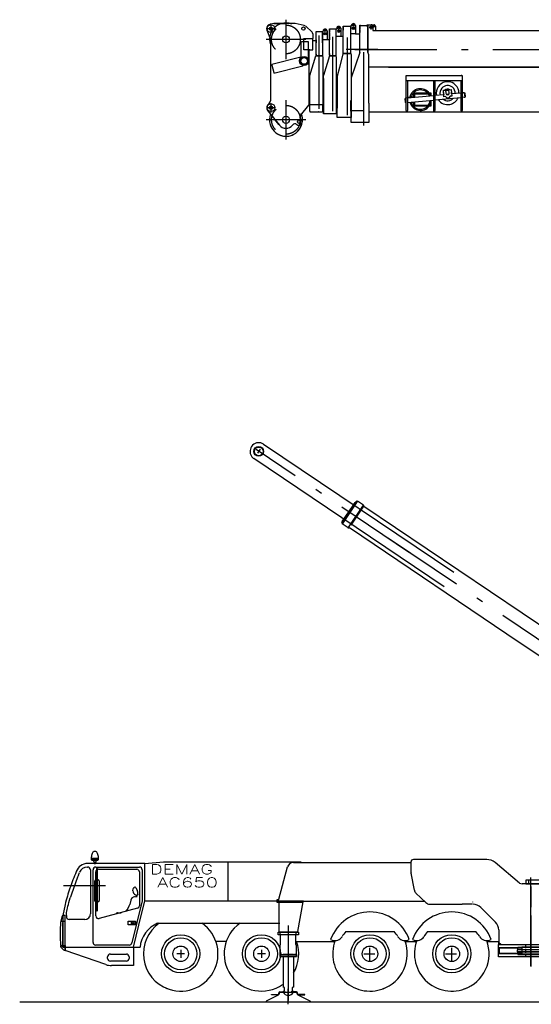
# Model space of a CAD drawing. Extents: x 8778 to 74498, y 1601 to 45347.
# Tile 9 of 52: x 8778 to 18158, y 27299 to 45347. Entities that reach past the tile are written whole.
import ezdxf
from ezdxf.enums import TextEntityAlignment as Align

# ---------------------------------------------------------------- set-up
doc = ezdxf.new("R2010")
doc.units = 0
doc.header["$LTSCALE"] = 50
doc.header["$MEASUREMENT"] = 0
doc.linetypes.add('CENTER', pattern=[50.5, 30, -9, 2.5, -9])
doc.linetypes.add('HIDDEN', pattern=[12.6, 8.4, -4.2])
doc.layers.get('0').update_dxf_attribs({"linetype": 'CONTINUOUS'})
doc.layers.add('1', color=7, linetype='CONTINUOUS')
doc.layers.add('11', color=251, linetype='CONTINUOUS')
doc.styles.get("Standard").update_dxf_attribs({"font": 'txt', "bigfont": 'bigfont'})

# ---------------------------------------------------------------- blocks, each defined once
blk = doc.blocks.new('*G174')
at = {"layer": '11', "color": 251, "linetype": 'CENTER'}
for p, q in [((13660, 45347), (13660, 44625)), ((14021, 44986), (13299, 44986)), ((13660, 43873), (13660, 43150)), ((13465, 43733), (13310, 43733)), ((13385, 43816), (13385, 43647)), ((14021, 43512), (13298, 43512))]:
    blk.add_line(p, q, dxfattribs=at)
at = {"layer": '11', "color": 251, "linetype": 'CONTINUOUS'}
for p, q in [((13311, 45155), (13375, 44985)), ((13364, 45261), (13346, 45252)), ((13364, 45261), (13348, 45253)), ((13435, 45275), (13380, 45266)), ((13435, 45275), (13651, 45275)), ((13817, 45275), (13435, 45275)), ((13992, 45242), (13828, 45274)), ((14138, 45119), (14021, 45227)), ((13375, 44985), (13375, 43861)), ((13940, 44658), (13940, 44939)), ((13940, 44939), (13945, 44939)), ((14068, 44939), (13945, 44939)), ((13988, 44795), (13988, 45004)), ((13988, 45004), (14154, 45004)), ((14073, 44939), (14068, 44939)), ((14073, 44630), (14073, 44939)), ((14154, 45087), (14154, 45004)), ((14154, 44795), (14154, 45004)), ((14211, 44962), (14154, 44962)), ((14090, 44795), (13988, 44795)), ((14088, 43777), (14088, 44795)), ((14088, 44795), (14154, 44795)), ((14096, 44795), (14090, 44795)), ((13932, 44657), (13398, 44524)), ((13940, 44654), (13932, 44657)), ((13940, 44658), (13940, 44655)), ((14073, 44630), (14071, 44623)), ((13398, 44524), (13400, 44516)), ((13400, 44516), (13435, 44376)), ((13436, 44368), (13971, 44502)), ((13976, 44508), (13971, 44502)), ((14096, 44122), (14088, 44125)), ((14096, 43770), (14096, 44122)), ((13323, 43683), (13539, 43415)), ((13359, 43821), (13333, 43793)), ((13925, 43590), (14080, 43777)), ((14080, 43777), (14088, 43777)), ((14088, 43770), (14096, 43770)), ((14096, 43792), (14335, 43792)), ((13529, 43427), (13454, 43520)), ((13937, 43514), (13932, 43519)), ((13780, 43413), (13785, 43420)), ((13855, 43427), (13857, 43426))]:
    blk.add_line(p, q, dxfattribs=at)
at = {"layer": '11', "color": 251, "linetype": 'HIDDEN'}
for p, q in [((13319, 45183), (13456, 45183)), ((13385, 45250), (13385, 45118))]:
    blk.add_line(p, q, dxfattribs=at)
at = {"layer": '11', "color": 251, "linetype": 'CONTINUOUS'}
for centre, radius in [((13385, 45183), 71), ((13385, 45183), 71), ((13385, 45183), 27.5), ((13980, 45183), 30), ((13660, 44986), 65), ((13994, 44590), 84.2), ((13994, 44590), 71.6), ((13994, 44590), 61), ((13385, 43733), 71), ((13385, 43733), 71), ((13385, 43733), 32.5), ((13660, 43512), 65), ((13660, 43512), 65), ((13895, 43472), 25.5)]:
    blk.add_circle(centre, radius, dxfattribs=at)
at = {"layer": '11', "color": 251, "linetype": 'HIDDEN'}
for centre in [(13659, 44985), (13660, 43512)]:
    blk.add_circle(centre, 264, dxfattribs=at)
at = {"layer": '11', "color": 251, "linetype": 'CONTINUOUS'}
for centre, radius, start, end in [((13385, 45183), 79, 117.7395, -149.8712), ((13385, 45183), 79, 119.3333, -159.3565), ((13387, 45217), 50.1, 90, 117.7051), ((13387, 45217), 50.1, 98.8411, 117.8156), ((13659, 44985), 302, 68.7807, 106.2208), ((13817, 45215), 60.3, 78.9717, 90.002), ((13980, 45183), 60, 47.2782, 78.9127), ((13659, 44985), 301, 159.3148, -160.5422), ((13659, 44985), 301, 159.3148, -160.5422), ((14104, 45082), 50, 5.6076, 47.2778), ((13315, 43861), 60, -42.6857, 0.0106), ((13385, 43733), 79, 127.5365, -134.5131), ((13385, 43733), 79, 131.0421, -141.2329), ((13660, 43512), 302, 159.2685, 21.9208), ((13660, 43512), 302, -158.6513, 21.9203), ((13964, 43558), 50, 140.4818, -129.5033), ((13895, 43472), 60, -42.2632, 45.0012), ((13660, 43512), 155, -141.2284, -39.5276), ((13824, 43388), 50, 50.4759, 140.4734), ((13895, 43472), 60, -129.5264, -42.2624)]:
    blk.add_arc(centre, radius, start, end, dxfattribs=at)
at = {"layer": '11', "color": 251, "linetype": 'HIDDEN'}
blk.add_arc((13659, 44985), 302, 106.2175, 159.3134, dxfattribs=at)
blk = doc.blocks.new('*G175')
at = {"layer": '11', "color": 251, "linetype": 'CONTINUOUS'}
for p, q in [((14211, 44692), (14211, 45129)), ((14211, 45129), (14329, 45129)), ((14329, 44979), (14329, 45132)), ((14329, 45132), (14336, 45132)), ((14329, 45129), (14329, 44683)), ((14341, 45137), (14341, 45139)), ((14414, 45140), (14414, 44986)), ((14211, 45059), (14211, 45115)), ((14211, 44991), (14211, 45047)), ((14211, 44980), (14211, 44924)), ((14329, 45115), (14329, 45059)), ((14329, 45047), (14329, 44991)), ((14329, 44986), (14460, 44986)), ((14329, 44924), (14329, 44980)), ((14097, 44323), (14206, 44683)), ((14206, 44683), (14321, 44683)), ((14206, 44683), (14329, 44683)), ((14211, 44692), (14210, 44683)), ((14211, 44715), (14211, 44692)), ((14321, 44683), (14219, 44683)), ((14219, 44683), (14238, 44683)), ((14329, 44683), (14335, 44658)), ((14335, 44658), (14335, 44333)), ((14099, 43799), (14099, 44329)), ((14335, 44333), (14335, 43799)), ((14099, 43669), (14099, 43799)), ((14335, 43659), (14335, 43799)), ((14335, 43758), (14350, 43758)), ((14099, 43669), (14099, 43659)), ((14099, 43659), (14335, 43659)), ((14241, 43659), (14246, 43659)), ((14246, 43659), (14252, 43659)), ((14256, 43659), (14252, 43659)), ((14252, 43659), (14335, 43659))]:
    blk.add_line(p, q, dxfattribs=at)
at = {"layer": '11', "color": 251, "linetype": 'CENTER'}
blk.add_line((14268, 43710), (14268, 45060), dxfattribs=at)
at = {"layer": '11', "color": 251, "linetype": 'CONTINUOUS'}
for centre, radius in [((14378, 45150), 17.5), ((14378, 45150), 12.7), ((14378, 45092), 23), ((14378, 45092), 15)]:
    blk.add_circle(centre, radius, dxfattribs=at)
for centre, radius, start, end in [((14336, 45137), 5, -90, 0.0219), ((14378, 45139), 36.2, 90, -179.9946), ((14378, 45139), 36.3, 0.7785, 89.9951)]:
    blk.add_arc(centre, radius, start, end, dxfattribs=at)
blk = doc.blocks.new('*G176')
at = {"layer": '11', "color": 251, "linetype": 'CONTINUOUS'}
for p, q in [((14460, 44698), (14460, 45181)), ((14460, 45181), (14586, 45181)), ((14460, 45167), (14460, 45111)), ((14460, 45167), (14460, 45111)), ((14578, 44687), (14578, 45181)), ((14585, 45181), (14590, 45181)), ((14590, 45181), (14586, 45181)), ((14590, 45181), (14590, 45188)), ((14590, 45186), (14590, 45181)), ((14663, 45190), (14663, 45047)), ((14460, 45099), (14460, 45043)), ((14460, 45031), (14460, 44975)), ((14578, 45047), (14706, 45047)), ((14455, 44687), (14350, 44321)), ((14570, 44687), (14455, 44687)), ((14460, 44698), (14459, 44687)), ((14459, 44687), (14468, 44687)), ((14460, 44727), (14460, 44698)), ((14468, 44687), (14482, 44687)), ((14468, 44687), (14570, 44687)), ((14468, 44687), (14570, 44687)), ((14578, 44687), (14471, 44687)), ((14570, 44687), (14578, 44687)), ((14586, 44662), (14578, 44687)), ((14586, 44333), (14586, 44662)), ((14350, 43942), (14350, 44321)), ((14350, 44266), (14350, 43633)), ((14586, 43633), (14586, 44333)), ((14601, 43736), (14586, 43736)), ((14350, 43621), (14350, 43633)), ((14586, 43621), (14350, 43621)), ((14586, 43633), (14586, 43621))]:
    blk.add_line(p, q, dxfattribs=at)
for radius in [17.5, 12.7]:
    blk.add_circle((14627, 45199), radius, dxfattribs=at)
for centre, radius, start, end in [((14627, 45188), 36.2, 90, -179.9813), ((14627, 45141), 22.5, 107.9882, -90.0003), ((14627, 45141), 15, 90, -130.6111), ((14627, 45141), 22.5, 90, 118.4378), ((14627, 45141), 15, -130.7236, -89.9623), ((14627, 45188), 36.2, 2.6737, 90.0076), ((14627, 45141), 22.5, 0, 90.0253), ((14627, 45141), 15, 0, 90.0029), ((14627, 45141), 15, -90, 0.0146), ((14627, 45141), 22.5, -90, 0.0155)]:
    blk.add_arc(centre, radius, start, end, dxfattribs=at)
blk = doc.blocks.new('*G177')
at = {"layer": '11', "color": 251, "linetype": 'CONTINUOUS'}
for p, q in [((15017, 45219), (15017, 45248)), ((15017, 45248), (15029, 45248)), ((15017, 45248), (15029, 45248)), ((15017, 44745), (15017, 45248)), ((15017, 45236), (15017, 45180)), ((15017, 45168), (15017, 45112)), ((15029, 45248), (15029, 45239)), ((15029, 45239), (15151, 45239)), ((15037, 45239), (15159, 45239)), ((15151, 45254), (15161, 45254)), ((15151, 45219), (15151, 45254)), ((15151, 45254), (15161, 45254)), ((15159, 45219), (15159, 45254)), ((15159, 44753), (15159, 45254)), ((15159, 45239), (15159, 45149)), ((15159, 45139), (15159, 45149)), ((15159, 45149), (15159, 44753)), ((15161, 45254), (15274, 45254)), ((15161, 45186), (15161, 45186)), ((15254, 45219), (15254, 45149)), ((15254, 45149), (18147, 45149)), ((15299, 45229), (15299, 45149)), ((18147, 45149), (18848, 45149)), ((15159, 45003), (15159, 44753)), ((15017, 44746), (14854, 44282)), ((15019, 44753), (15019, 44753)), ((15019, 44753), (15019, 44753)), ((15019, 44753), (15019, 44753)), ((15178, 44703), (15159, 44753)), ((15178, 44703), (15159, 44753)), ((15178, 44584), (15178, 44703)), ((15178, 44584), (15178, 44703)), ((15178, 44287), (15178, 44584)), ((18890, 44474), (15178, 44474)), ((15178, 44287), (15178, 44398)), ((15542, 44474), (18890, 44474)), ((14854, 44282), (14854, 43817)), ((15178, 44277), (15178, 44287)), ((15178, 43817), (15178, 44277)), ((15861, 44224), (15861, 44323)), ((15861, 44320), (15861, 44323)), ((15861, 44323), (15875, 44323)), ((15861, 43682), (15861, 44273)), ((16893, 44224), (15861, 44224)), ((15875, 44323), (16893, 44323)), ((15889, 44224), (15889, 43682)), ((16363, 44224), (16363, 43682)), ((16391, 44224), (16391, 43682)), ((16865, 44224), (16865, 43682)), ((16872, 44324), (16887, 44324)), ((16873, 44323), (16873, 44324)), ((16886, 44323), (16873, 44323)), ((16886, 44324), (16886, 44323)), ((16893, 44323), (16893, 44320)), ((16893, 44320), (16893, 44224)), ((16893, 44273), (16893, 43682)), ((16545, 44053), (16587, 44057)), ((16556, 43933), (16545, 44053)), ((16587, 44057), (16593, 43997)), ((16647, 44063), (16689, 44067)), ((16652, 44003), (16647, 44063)), ((16689, 44067), (16700, 43947)), ((14854, 43859), (14843, 43859)), ((14843, 43859), (14843, 43672)), ((15844, 43900), (15847, 43904)), ((15850, 43828), (15844, 43900)), ((15844, 43900), (15848, 43900)), ((15848, 43900), (15844, 43900)), ((15861, 43905), (15847, 43904)), ((15847, 43904), (15855, 43824)), ((15847, 43904), (15848, 43900)), ((15998, 43932), (15879, 43922)), ((15879, 43922), (15879, 43907)), ((16363, 43953), (15889, 43908)), ((15889, 43828), (16363, 43873)), ((15998, 43992), (15998, 43918)), ((16319, 43997), (16003, 43997)), ((16016, 43969), (16016, 43920)), ((16296, 43979), (16026, 43979)), ((16306, 43948), (16306, 43969)), ((16306, 43793), (16306, 43867)), ((16324, 43949), (16324, 43992)), ((16324, 43770), (16324, 43869)), ((16552, 43971), (16391, 43956)), ((16391, 43875), (16865, 43921)), ((16583, 43936), (16556, 43933)), ((16616, 43909), (16583, 43936)), ((16645, 43980), (16604, 43976)), ((16646, 43912), (16616, 43909)), ((16673, 43944), (16646, 43912)), ((16700, 43947), (16673, 43944)), ((16865, 44001), (16697, 43985)), ((16935, 44008), (16893, 44004)), ((16943, 43928), (16893, 43923)), ((16935, 44008), (16926, 44007)), ((16926, 43926), (16943, 43928)), ((16943, 43928), (16935, 44008)), ((16943, 43932), (16936, 44004)), ((16936, 44004), (16940, 44004)), ((16940, 44004), (16947, 43932)), ((16947, 43932), (16943, 43932)), ((14854, 43460), (14854, 43817)), ((15178, 43817), (15178, 43460)), ((15854, 43828), (15850, 43828)), ((15855, 43824), (15850, 43828)), ((15850, 43828), (15854, 43828)), ((15854, 43828), (15855, 43824)), ((15855, 43824), (15861, 43824)), ((15965, 43835), (15998, 43832)), ((15998, 43838), (15998, 43770)), ((16003, 43765), (16319, 43765)), ((16016, 43840), (16016, 43793)), ((16026, 43783), (16296, 43783)), ((14843, 43672), (14854, 43672)), ((15178, 43658), (15532, 43658)), ((15532, 43658), (20368, 43658)), ((15170, 43460), (14854, 43460)), ((15178, 43460), (14862, 43460))]:
    blk.add_line(p, q, dxfattribs=at)
at = {"layer": '11', "color": 251, "linetype": 'CENTER'}
for p, q in [((15188, 45207), (15244, 45207)), ((15218, 45260), (15218, 45164)), ((15218, 45237), (15218, 45172)), ((15346, 44800), (14763, 44800)), ((14925, 44800), (29335, 44800)), ((15341, 44800), (15590, 44800)), ((15081, 44753), (15081, 43406))]:
    blk.add_line(p, q, dxfattribs=at)
at = {"layer": '11', "color": 251, "linetype": 'CONTINUOUS'}
for centre, radius in [((15218, 45207), 22.5), ((15218, 45207), 22.5), ((15218, 45207), 15), ((15274, 45229), 17.5), ((15274, 45229), 12.7)]:
    blk.add_circle(centre, radius, dxfattribs=at)
for centre, radius, start, end in [((15219, 45219), 35, 0, 90), ((15274, 45229), 25, 0, 90.0122), ((16126, 43882), 200, 35.1004, 167.1832), ((16126, 43882), 177, 90, 169.6429), ((16126, 43882), 177, 21.2529, 90.0037), ((16623, 44000), 210, 101.27, -168.7315), ((16623, 44000), 140, 140.4455, -165.5099), ((16623, 44000), 140, 50.4457, 140.4465), ((16623, 44000), 75, 58.58, 132.3147), ((16623, 44000), 210, 11.2725, 101.2723), ((16623, 44000), 62.5, 66.7607, 124.1403), ((16623, 44000), 50, 58.5789, 132.3235), ((16623, 44000), 140, -3.6021, 50.4472), ((16612, 43998), 221, 0, 11.2704), ((16003, 43992), 5, 90, -179.965), ((16026, 43969), 10, 90, -179.9738), ((16126, 43882), 177, -90, -4.8265), ((16296, 43969), 10, 0, 90.0087), ((16319, 43992), 5, 0, 89.8951), ((16623, 44000), 210, -145.4908, -78.7264), ((16623, 44000), 140, -127.7783, -41.327), ((16623, 44000), 75, 170.6077, -159.7094), ((16623, 44000), 30, -174.5537, 5.3761), ((16623, 44000), 210, -78.7289, -23.6208), ((16622, 44000), 75, -9.4099, 20.2939), ((15875, 43682), 14, 180, 0), ((16126, 43882), 200, -165.4463, -35.8029), ((16126, 43882), 178, -164.2804, -90.0006), ((16003, 43770), 5, 180, -89.8863), ((16026, 43793), 10, 180, -89.9257), ((16296, 43793), 10, -90, 0.0262), ((16319, 43770), 5, -90, -0.0262), ((16377, 43682), 14, 180, 0), ((16879, 43682), 14, 180, 0)]:
    blk.add_arc(centre, radius, start, end, dxfattribs=at)
blk = doc.blocks.new('*G178')
at = {"layer": '11', "color": 251, "linetype": 'CONTINUOUS'}
for p, q in [((14706, 44724), (14706, 45226)), ((14706, 45226), (14848, 45226)), ((14706, 45213), (14706, 45157)), ((14848, 45231), (14838, 45231)), ((14848, 44729), (14848, 45231)), ((14848, 45086), (14848, 45231)), ((14848, 45231), (14856, 45231)), ((14848, 45095), (14848, 45138)), ((14848, 45138), (14848, 45138)), ((14861, 45236), (14861, 45238)), ((14933, 45238), (14933, 45087)), ((14848, 45095), (14848, 45095)), ((14933, 45086), (14848, 45086)), ((14933, 45087), (14933, 45086)), ((14933, 45086), (15017, 45086)), ((14702, 44719), (14641, 44472)), ((14838, 44729), (14702, 44729)), ((14702, 44729), (14702, 44719)), ((14716, 44729), (14742, 44729)), ((14838, 44729), (14716, 44729)), ((14731, 44729), (14848, 44729)), ((14848, 44729), (14857, 44704)), ((14857, 44704), (14857, 44537)), ((14640, 44470), (14601, 44312)), ((14857, 44537), (14857, 44428)), ((14857, 44428), (14857, 44314)), ((14601, 44312), (14601, 43725)), ((14601, 43964), (14601, 44248)), ((14857, 44314), (14857, 43994)), ((14601, 43555), (14601, 43964)), ((14857, 43994), (14857, 43555)), ((14601, 43570), (14601, 43725)), ((14857, 43685), (15081, 43685)), ((14857, 43555), (14601, 43555))]:
    blk.add_line(p, q, dxfattribs=at)
at = {"layer": '11', "color": 251, "linetype": 'CENTER'}
blk.add_line((14780, 45019), (14780, 43595), dxfattribs=at)
at = {"layer": '11', "color": 251, "linetype": 'CONTINUOUS'}
for centre, radius in [((14897, 45191), 23), ((14897, 45249), 17.5), ((14897, 45191), 15), ((14897, 45249), 12.8)]:
    blk.add_circle(centre, radius, dxfattribs=at)
for centre, radius, start, end in [((14856, 45236), 5, -90, -0.0087), ((14897, 45238), 36.2, 0, 179.9952)]:
    blk.add_arc(centre, radius, start, end, dxfattribs=at)
blk = doc.blocks.new('*G180')
at = {"layer": '1', "color": 7, "linetype": 'CONTINUOUS'}
blk.add_circle((13160, 37434), 80, dxfattribs=at)
at = {"layer": '11', "color": 251, "linetype": 'CONTINUOUS'}
for p, q in [((13248, 37568), (13250, 37567)), ((13250, 37567), (16736, 35219)), ((13187, 37474), (13137, 37400)), ((16558, 34954), (13071, 37301))]:
    blk.add_line(p, q, dxfattribs=at)
at = {"layer": '11', "color": 251, "linetype": 'CENTER'}
blk.add_line((15926, 35576), (13115, 37468), dxfattribs=at)
at = {"layer": '11', "color": 251, "linetype": 'CONTINUOUS'}
blk.add_circle((13161, 37434), 89, dxfattribs=at)
for centre, start, end in [((13161, 37434), 56.92, -146.8614), ((13160, 37434), -146.7471, -123.9524)]:
    blk.add_arc(centre, 160, start, end, dxfattribs=at)
blk = doc.blocks.new('*G184')
at = {"layer": '1', "color": 7, "linetype": 'CONTINUOUS'}
for p, q in [((14953, 36520), (14684, 36120)), ((14951, 36519), (14691, 36133)), ((14964, 36513), (14695, 36113)), ((14890, 36440), (14930, 36500)), ((14930, 36500), (14932, 36503)), ((14932, 36503), (14941, 36516)), ((14941, 36516), (14946, 36513)), ((14953, 36520), (14951, 36519)), ((14958, 36517), (14953, 36520)), ((14964, 36513), (14953, 36520)), ((14971, 36523), (14964, 36513)), ((15081, 36449), (14971, 36523)), ((14693, 36147), (14890, 36440)), ((14804, 36038), (15081, 36449)), ((14684, 36135), (14693, 36147)), ((14689, 36131), (14684, 36135))]:
    blk.add_line(p, q, dxfattribs=at)
at = {"layer": '1', "color": 7, "linetype": 'HIDDEN'}
for p, q in [((15084, 36432), (14814, 36033)), ((14797, 36032), (14799, 36031)), ((14799, 36031), (14804, 36038))]:
    blk.add_line(p, q, dxfattribs=at)
at = {"layer": '1', "color": 7, "linetype": 'CENTER'}
blk.add_line((18971, 33718), (18789, 33456), dxfattribs=at)
at = {"layer": '1', "color": 7, "linetype": 'CONTINUOUS'}
blk.add_circle((18880, 33587), 80, dxfattribs=at)
at = {"layer": '11', "color": 251, "linetype": 'CONTINUOUS'}
for p, q in [((15081, 36449), (15084, 36432)), ((15084, 36432), (15090, 36428)), ((15090, 36428), (18763, 33955)), ((14689, 36131), (14684, 36123)), ((14684, 36123), (14684, 36120)), ((14695, 36113), (14684, 36120)), ((14684, 36120), (14684, 36120)), ((14689, 36105), (14695, 36113)), ((14799, 36031), (14689, 36105)), ((14799, 36031), (14816, 36034)), ((14816, 36034), (14822, 36030)), ((17937, 33932), (14822, 36030)), ((18495, 33557), (17937, 33932)), ((18770, 33952), (18763, 33955)), ((18770, 33952), (18843, 33904)), ((18845, 33893), (18583, 33505)), ((18583, 33505), (18845, 33893)), ((18845, 33893), (18820, 33856)), ((18828, 33815), (18969, 33720)), ((18495, 33557), (18500, 33551)), ((18572, 33502), (18500, 33551)), ((18791, 33454), (18650, 33549))]:
    blk.add_line(p, q, dxfattribs=at)
at = {"layer": '11', "color": 251, "linetype": 'CENTER'}
for q in [(14956, 36229), (19011, 33496)]:
    blk.add_line((18880, 33587), q, dxfattribs=at)
at = {"layer": '11', "color": 251, "linetype": 'CONTINUOUS'}
blk.add_circle((18880, 33587), 80, dxfattribs=at)
for centre, radius, start, end in [((18845, 33840), 30, 146.05, -123.915), ((18838, 33897), 8, -33.95, 56.0719), ((18880, 33587), 160, -124.8205, 55.1795), ((18633, 33524), 30, 56.05, 146.0675)]:
    blk.add_arc(centre, radius, start, end, dxfattribs=at)
blk = doc.blocks.new('*G187')
at = {"layer": '11', "color": 251, "linetype": 'CONTINUOUS'}
for p, q in [((11802, 28225), (11658, 28225)), ((11730, 28297), (11730, 28153))]:
    blk.add_line(p, q, dxfattribs=at)
blk = doc.blocks.new('*G188')
at = {"layer": '11', "color": 251, "linetype": 'CONTINUOUS'}
for p, q in [((13282, 28225), (13138, 28225)), ((13210, 28297), (13210, 28153))]:
    blk.add_line(p, q, dxfattribs=at)
blk = doc.blocks.new('*G194')
at = {"layer": '11', "color": 251, "linetype": 'CENTER'}
for p, q in [((13702, 27621), (13702, 27464)), ((13702, 27621), (13702, 27464)), ((13702, 27299), (13702, 27584))]:
    blk.add_line(p, q, dxfattribs=at)
at = {"layer": '11', "color": 251, "linetype": 'CONTINUOUS'}
for p, q in [((13304, 27361), (13525, 27471)), ((13397, 27474), (13397, 27480)), ((13397, 27480), (13519, 27480)), ((13519, 27474), (13397, 27474)), ((13531, 27492), (13531, 27508)), ((13537, 27508), (13537, 27492)), ((13542, 27515), (13550, 27520)), ((13542, 27504), (13542, 27515)), ((13542, 27498), (13542, 27504)), ((13549, 27526), (13651, 27526)), ((13651, 27520), (13549, 27520)), ((13550, 27520), (13847, 27520)), ((13651, 27526), (13651, 27520)), ((13753, 27526), (13753, 27520)), ((13855, 27526), (13753, 27526)), ((13804, 27526), (13812, 27526)), ((13812, 27526), (13816, 27526)), ((13847, 27520), (13854, 27520)), ((13854, 27520), (13862, 27515)), ((13862, 27515), (13862, 27504)), ((13862, 27504), (13862, 27498)), ((13867, 27508), (13867, 27492)), ((13873, 27492), (13873, 27508)), ((13878, 27471), (14099, 27361)), ((14007, 27480), (13885, 27480)), ((13885, 27474), (14007, 27474)), ((14007, 27474), (14007, 27480)), ((13302, 27340), (13302, 27357)), ((14102, 27340), (13302, 27340)), ((14102, 27357), (14102, 27340))]:
    blk.add_line(p, q, dxfattribs=at)
for centre, radius, start, end in [((13519, 27492), 18, -90, 0), ((13519, 27492), 12, -90.0146, 0), ((13512, 27498), 30, -63.5216, 0), ((13549, 27508), 18, 90, 180), ((13549, 27508), 12, 90, 180), ((13855, 27508), 18, 0, 90), ((13855, 27508), 12, 0, 90), ((13892, 27498), 30, 179.9962, -116.4737), ((13885, 27492), 18, 180, -90), ((13885, 27492), 12, 180, -90), ((13307, 27357), 5, 116.5032, 180), ((14097, 27357), 5, 0.0016, 63.5382)]:
    blk.add_arc(centre, radius, start, end, dxfattribs=at)
blk = doc.blocks.new('*G186')
at = {"layer": '11', "color": 251, "linetype": 'CONTINUOUS'}
for p, q in [((10089, 29969), (10093, 29969)), ((10089, 29964), (10089, 29959)), ((10093, 29966), (10091, 29966)), ((10093, 29969), (10093, 29966)), ((10220, 29969), (10093, 29969)), ((10093, 29966), (10220, 29966)), ((10167, 30102), (10147, 30102)), ((10220, 29966), (10220, 29969)), ((10220, 29969), (10224, 29969)), ((10222, 29966), (10220, 29966)), ((10224, 29959), (10224, 29964)), ((10019, 29815), (10025, 29815)), ((10065, 29880), (10023, 29880)), ((11070, 29880), (10065, 29880)), ((10109, 29939), (10127, 29939)), ((10127, 29939), (10135, 29908)), ((10127, 29939), (10187, 29939)), ((10138, 29906), (10144, 29906)), ((10144, 29906), (10144, 29880)), ((10144, 29906), (10169, 29906)), ((10144, 29880), (10157, 29880)), ((10157, 29880), (10169, 29880)), ((10169, 29880), (10169, 29906)), ((10169, 29906), (10175, 29906)), ((10173, 29815), (10973, 29815)), ((10178, 29908), (10187, 29939)), ((10187, 29939), (10204, 29939)), ((10187, 29781), (10187, 29021)), ((10205, 29021), (10205, 29781)), ((11070, 29880), (11413, 29910)), ((11070, 29190), (11070, 29880)), ((11070, 29190), (11070, 29880)), ((11413, 29910), (12445, 29910)), ((12445, 29910), (12465, 29910)), ((12465, 29910), (13931, 29910)), ((12601, 29190), (12601, 29910)), ((12601, 29910), (13931, 29910)), ((13530, 29226), (13689, 29818)), ((13798, 29901), (15949, 29901)), ((13931, 29910), (13931, 29901)), ((15949, 29904), (15949, 29743)), ((16029, 29954), (15999, 29954)), ((17340, 29954), (15999, 29954)), ((16259, 29954), (16029, 29954)), ((17299, 29954), (16029, 29954)), ((17944, 29521), (17494, 29898)), ((9816, 29733), (9815, 29730)), ((9854, 29666), (9875, 29718)), ((10075, 29765), (10075, 28955)), ((10123, 28435), (10123, 29765)), ((10173, 28920), (10173, 29725)), ((10223, 29775), (10923, 29775)), ((10973, 29725), (10973, 29107)), ((11023, 29765), (11023, 29195)), ((15952, 29705), (16013, 29392)), ((10353, 29470), (9581, 29470)), ((10156, 29200), (10156, 29560)), ((10176, 29580), (10187, 29580)), ((10205, 29580), (10216, 29580)), ((10236, 29560), (10236, 29200)), ((10884, 29445), (10884, 29445)), ((10905, 29439), (10932, 29387)), ((17944, 29521), (17993, 29510)), ((18000, 29510), (17993, 29510)), ((18000, 29505), (18000, 29510)), ((18400, 29505), (18000, 29505)), ((18362, 29575), (18055, 29575)), ((18055, 29575), (18055, 29510)), ((18055, 29505), (18348, 29505)), ((18150, 29460), (18150, 29078)), ((18150, 29078), (18150, 29460)), ((10850, 29380), (10849, 29388)), ((10926, 29293), (10922, 29294)), ((10922, 29266), (10926, 29293)), ((10928, 29265), (10933, 29294)), ((10942, 29320), (10938, 29301)), ((16042, 29339), (16224, 29163)), ((9610, 29130), (9570, 28930)), ((10187, 29180), (10175, 29180)), ((10216, 29180), (10205, 29180)), ((10936, 29059), (10236, 28872)), ((10816, 29211), (10795, 29130)), ((10829, 29236), (10816, 29211)), ((11023, 29195), (10834, 28423)), ((11011, 28950), (11070, 29190)), ((13931, 29190), (11070, 29190)), ((13931, 29190), (12601, 29190)), ((13492, 29214), (13492, 29174)), ((13530, 29214), (13492, 29214)), ((13492, 29174), (13885, 29174)), ((13512, 29187), (16198, 29187)), ((13527, 29214), (13530, 29226)), ((13534, 28624), (13534, 29174)), ((13534, 29174), (13546, 29174)), ((13534, 28624), (13534, 29174)), ((13534, 29174), (13974, 29174)), ((13966, 29187), (13731, 29187)), ((13879, 28635), (13975, 29176)), ((13979, 29187), (13966, 29187)), ((13975, 29176), (13979, 29187)), ((16294, 29134), (16893, 29134)), ((17079, 29134), (16893, 29134)), ((17079, 29179), (17079, 29174)), ((17232, 29075), (17501, 28805)), ((9558, 28917), (9532, 28824)), ((9570, 28930), (9570, 28345)), ((9602, 28930), (9576, 28930)), ((9610, 28377), (9610, 28922)), ((10573, 28978), (10640, 28978)), ((10864, 28345), (11011, 28950)), ((18150, 28929), (18150, 28397)), ((18150, 28397), (18150, 28929)), ((9610, 28820), (9539, 28820)), ((9570, 28345), (9570, 28796)), ((9570, 28783), (9570, 28345)), ((9975, 28855), (9684, 28855)), ((10766, 28826), (10904, 28826)), ((10766, 28756), (10766, 28826)), ((10904, 28756), (10766, 28756)), ((10871, 28784), (10870, 28784)), ((10870, 28784), (10871, 28784)), ((10871, 28792), (10872, 28793)), ((10871, 28791), (10871, 28792)), ((10871, 28790), (10871, 28791)), ((10871, 28790), (10871, 28790)), ((10871, 28789), (10871, 28790)), ((10871, 28788), (10871, 28789)), ((10871, 28787), (10871, 28788)), ((10871, 28788), (10871, 28788)), ((10871, 28786), (10871, 28787)), ((10871, 28784), (10871, 28786)), ((10872, 28783), (10871, 28784)), ((10872, 28793), (10873, 28793)), ((10873, 28783), (10872, 28783)), ((10873, 28793), (10874, 28792)), ((10874, 28785), (10873, 28784)), ((10873, 28784), (10873, 28783)), ((10874, 28792), (10874, 28791)), ((10874, 28791), (10874, 28790)), ((10874, 28790), (10874, 28790)), ((10874, 28790), (10874, 28790)), ((10874, 28790), (10874, 28789)), ((10874, 28789), (10874, 28788)), ((10874, 28788), (10874, 28788)), ((10874, 28788), (10874, 28787)), ((10874, 28787), (10874, 28786)), ((10874, 28786), (10874, 28785)), ((10904, 28826), (10904, 28756)), ((11307, 28785), (11337, 28785)), ((11307, 28785), (13546, 28785)), ((9520, 28665), (9522, 28644)), ((13517, 28574), (13517, 28624)), ((13517, 28624), (13887, 28624)), ((13887, 28574), (13517, 28574)), ((13546, 28624), (13534, 28624)), ((13867, 28624), (13534, 28624)), ((13556, 28574), (13556, 28624)), ((13556, 28574), (13556, 28624)), ((13556, 28624), (13562, 28624)), ((13562, 28574), (13556, 28574)), ((13562, 28399), (13562, 28574)), ((13848, 28624), (13842, 28624)), ((13842, 28572), (13842, 28574)), ((13842, 28574), (13848, 28574)), ((13842, 28399), (13842, 28572)), ((13848, 28574), (13848, 28624)), ((13848, 28574), (13848, 28624)), ((13880, 28624), (13867, 28624)), ((13879, 28635), (13882, 28624)), ((13887, 28624), (13887, 28574)), ((14757, 28631), (15643, 28631)), ((16257, 28631), (17143, 28631)), ((17560, 28664), (17560, 28433)), ((9532, 28361), (9532, 28362)), ((9542, 28377), (9537, 28377)), ((9537, 28377), (9610, 28377)), ((9540, 28370), (9542, 28370)), ((9540, 28370), (9610, 28370)), ((9570, 28345), (10864, 28345)), ((9610, 28377), (9610, 28370)), ((9610, 28370), (9610, 28288)), ((9610, 28345), (9795, 28345)), ((9610, 28288), (9610, 28345)), ((9795, 28345), (10864, 28345)), ((10786, 28385), (10173, 28385)), ((10864, 28345), (10864, 28010)), ((10864, 28345), (10984, 28345)), ((12569, 28450), (12376, 28450)), ((13553, 28369), (13562, 28399)), ((13553, 28211), (13553, 28369)), ((13851, 28369), (13842, 28399)), ((13846, 28450), (14060, 28450)), ((13851, 28211), (13851, 28369)), ((14060, 28450), (14554, 28450)), ((14479, 28487), (14508, 28476)), ((15200, 28093), (15200, 28335)), ((15846, 28450), (16054, 28450)), ((15892, 28476), (15921, 28487)), ((15979, 28487), (16008, 28476)), ((16700, 28093), (16700, 28335)), ((17346, 28450), (17560, 28450)), ((17392, 28476), (17421, 28487)), ((17555, 28397), (18440, 28397)), ((17555, 28337), (17555, 28397)), ((17555, 28242), (17555, 28337)), ((17555, 28337), (17985, 28337)), ((17985, 28337), (17555, 28337)), ((17560, 28397), (17560, 28433)), ((17560, 28433), (17600, 28401)), ((17560, 28433), (17600, 28401)), ((17560, 28433), (17600, 28401)), ((17600, 28397), (17560, 28397)), ((17600, 28401), (17600, 28397)), ((17600, 28401), (17600, 28397)), ((17600, 28397), (18150, 28397)), ((17910, 28300), (17910, 28345)), ((17910, 28345), (18390, 28345)), ((18440, 28347), (17985, 28347)), ((17985, 28347), (17985, 28337)), ((17985, 28337), (17985, 28232)), ((18150, 28397), (18328, 28397)), ((10358, 28028), (9610, 28288)), ((10390, 28140), (10390, 28170)), ((10440, 28220), (10734, 28220)), ((10784, 28170), (10784, 28140)), ((13587, 28211), (13553, 28211)), ((13553, 28176), (13553, 28211)), ((13553, 28211), (13851, 28211)), ((13587, 28211), (13553, 28211)), ((13553, 28211), (13553, 28176)), ((13851, 28176), (13553, 28176)), ((13553, 28176), (13851, 28176)), ((13797, 28211), (13607, 28211)), ((13607, 28176), (13607, 27616)), ((13797, 28176), (13797, 27616)), ((13851, 28211), (13817, 28211)), ((13817, 28211), (13851, 28211)), ((13851, 28211), (13851, 28176)), ((13851, 28176), (13851, 28211)), ((15087, 28225), (15289, 28225)), ((16587, 28225), (16789, 28225)), ((17555, 28232), (17555, 28242)), ((17985, 28232), (17555, 28232)), ((17555, 28222), (17555, 28232)), ((17555, 28232), (17985, 28232)), ((17555, 28172), (17555, 28222)), ((18440, 28172), (17555, 28172)), ((18505, 28300), (17900, 28300)), ((17900, 28300), (17900, 28260)), ((17900, 28260), (18502, 28260)), ((18390, 28300), (17910, 28300)), ((18390, 28260), (17910, 28260)), ((17910, 28260), (17910, 28215)), ((17910, 28215), (18390, 28215)), ((17985, 28232), (17985, 28222)), ((17985, 28222), (18440, 28222)), ((10734, 28090), (10440, 28090)), ((10864, 28010), (10461, 28010)), ((13625, 27609), (13607, 27616)), ((13797, 27616), (13778, 27609)), ((13608, 27520), (13608, 27530)), ((13614, 27539), (13625, 27544)), ((13632, 27553), (13632, 27599)), ((13772, 27600), (13772, 27553)), ((13778, 27544), (13789, 27539)), ((13796, 27530), (13796, 27520)), ((25933, 27340), (8778, 27340))]:
    blk.add_line(p, q, dxfattribs=at)
at = {"layer": '11', "color": 251, "linetype": 'CENTER'}
for p, q in [((18150, 28124), (18150, 29832)), ((18150, 28001), (18150, 29608)), ((18410, 29510), (18000, 29510)), ((13702, 28743), (13702, 27371)), ((18150, 28382), (18150, 27991))]:
    blk.add_line(p, q, dxfattribs=at)
at = {"layer": '11', "color": 251, "linetype": 'HIDDEN'}
for p, q in [((18110, 29505), (18110, 29575)), ((10573, 28978), (10640, 28978)), ((17575, 28232), (17575, 28337)), ((18050, 28397), (18050, 28347)), ((18050, 28222), (18050, 28172)), ((18052, 28315), (18052, 28245))]:
    blk.add_line(p, q, dxfattribs=at)
at = {"layer": '11', "color": 251, "linetype": 'CONTINUOUS'}
for points in [[(10147, 30102), (10138, 30100), (10130, 30096), (10121, 30088), (10113, 30077), (10106, 30063), (10100, 30046), (10095, 30027), (10092, 30008), (10090, 29988), (10089, 29969)], [(10224, 29969), (10224, 29988), (10222, 30008), (10218, 30027), (10213, 30046), (10207, 30063), (10200, 30077), (10192, 30088), (10184, 30096), (10175, 30100), (10167, 30102)], [(10175, 29906), (10176, 29906), (10176, 29906), (10177, 29906), (10177, 29906), (10177, 29906), (10177, 29907), (10178, 29907), (10178, 29907), (10178, 29907), (10178, 29908)], [(10866, 29432), (10868, 29434), (10869, 29435), (10871, 29437), (10873, 29438), (10875, 29439), (10877, 29441), (10878, 29442), (10880, 29443), (10882, 29444), (10884, 29445)], [(9635, 28930), (9636, 28953), (9639, 28979), (9643, 29005), (9648, 29034), (9654, 29064), (9662, 29096), (9670, 29130), (9680, 29167), (9692, 29206), (9705, 29248)], [(10922, 29294), (10919, 29295), (10917, 29296), (10915, 29297), (10913, 29298), (10911, 29299), (10909, 29300), (10907, 29301), (10906, 29302), (10904, 29303), (10902, 29305)], [(10175, 29180), (10173, 29181), (10170, 29181), (10167, 29182), (10164, 29184), (10162, 29186), (10159, 29189), (10158, 29192), (10157, 29194), (10156, 29197), (10156, 29200)], [(9520, 28595), (9520, 28573), (9520, 28552), (9521, 28531), (9521, 28510), (9522, 28489), (9523, 28468), (9525, 28447), (9526, 28426), (9528, 28405), (9529, 28384)], [(9557, 28320), (9554, 28323), (9551, 28326), (9548, 28330), (9546, 28334), (9543, 28337), (9541, 28341), (9539, 28345), (9536, 28350), (9534, 28354), (9533, 28358)]]:
    blk.add_lwpolyline(points, dxfattribs=at)
for centre, radius in [((10872, 28788), 11), ((10872, 28788), 9), ((11730, 28225), 350), ((11730, 28225), 295), ((13210, 28225), 350), ((13210, 28225), 295), ((15200, 28225), 350), ((15200, 28225), 295), ((16700, 28225), 350), ((16700, 28225), 295), ((11730, 28225), 142), ((13210, 28225), 142), ((15200, 28225), 142), ((16700, 28225), 142)]:
    blk.add_circle(centre, radius, dxfattribs=at)
for centre, radius, start, end in [((10091, 29964), 2, 90, 179.9869), ((10222, 29964), 2, 0, 89.9738), ((10023, 29660), 220, 90, 160.4804), ((10019, 29660), 155, 90, 157.8592), ((10025, 29765), 50, 0, 90), ((10109, 29959), 20, 180, -89.9921), ((10173, 29765), 50, 90, 179.9969), ((10138, 29909), 3, -164.9321, -90.0084), ((10196, 29781), 9, 0, 180), ((10204, 29959), 20, -90, 0.0092), ((10973, 29765), 50, 0, 90.001), ((13798, 29789), 112, 89.9996, 164.9997), ((15999, 29904), 50, 90, 180), ((17340, 29714), 240, 50.001, 90.0013), ((13726, 28058), 4253, 156.8614, 161.1904), ((15146, 27541), 5703, 158.1237, 159.6412), ((10223, 29725), 50, 90, -179.9995), ((10923, 29725), 50, 0, 90), ((16149, 29743), 200, 180, -168.9583), ((13727, 28058), 4254, 161.1906, 165.41), ((15147, 27540), 5704, 159.6414, 162.5754), ((10176, 29560), 20, 90, 179.9961), ((10216, 29560), 20, 0, 90), ((10898, 29394), 50, 130.4097, -172.8751), ((10891, 29432), 15, 27.9734, 118.3067), ((10893, 29188), 80, 83.7083, 143.1272), ((10949, 29393), 100, -172.8726, -118.0875), ((10928, 29303), 10, -101.5024, -11.6243), ((10844, 29340), 100, -11.641, 27.9741), ((16112, 29411), 100, -168.9628, -134.18), ((10216, 29200), 20, -90, 0.0013), ((13597, 27299), 3339, 147.8814, 149.2792), ((10603, 29186), 200, -33.8181, -16.0484), ((10923, 29107), 50, -75.0042, 0.0002), ((16294, 29234), 100, -134.1783, -89.9988), ((17090, 28934), 200, 44.8889, 90.0011), ((9576, 28912), 18, 90, 164.445), ((9602, 28922), 8, 0, 90), ((10568, 28892), 933, 177.7133, 179.2062), ((9684, 28905), 50, 179.21, -90), ((9975, 28955), 100, -90, 0.0008), ((10223, 28920), 50, 180, -74.9993), ((10196, 29021), 9, 180, 0.134), ((10573, 28958), 20, 90, -179.9921), ((10563, 28958), 10, 180, -147.1666), ((15200, 28225), 767, 20.0002, 160.0007), ((16700, 28225), 767, 20.0002, 160.0007), ((11945, 28595), 2425, 175.0157, 179.9999), ((9629, 28797), 100, 164.4493, 175.0147), ((10883, 28791), 62, 145.6302, -145.6334), ((10883, 28791), 50, 135.5694, -135.5731), ((11511, 28296), 529, 112.6301, 174.7086), ((11730, 28225), 684, 125.0413, -109.4446), ((11730, 28225), 684, -113.3805, 54.9534), ((13210, 28225), 684, 125.0416, -55.3394), ((17360, 28664), 200, 0, 44.8882), ((14560, 28617), 150, -109.9966, -31.519), ((15200, 28225), 601, 137.4104, 148.4784), ((15200, 28225), 601, 31.5217, 42.5891), ((15840, 28617), 150, -148.4796, -69.9982), ((16060, 28617), 150, -109.9966, -31.519), ((16700, 28225), 601, 137.4104, 148.4784), ((16700, 28225), 601, 31.5217, 42.5891), ((17340, 28617), 150, -148.4796, -69.9982), ((9537, 28385), 8, -174.9705, -89.9999), ((9540, 28362), 8, 90, 179.9738), ((9540, 28361), 8, 180, -156.652), ((9542, 28373), 3.5, -90, 90), ((10173, 28435), 50, 180, -90.001), ((10786, 28435), 50, -90, -13.7059), ((13210, 28225), 684, -30.9548, 19.2046), ((15200, 28225), 684, 159.2176, -64.7882), ((15200, 28225), 684, -70.5619, 20.7775), ((16700, 28225), 684, 159.2174, -61.0216), ((16700, 28225), 684, -70.5619, 20.7775), ((9644, 28404), 122, -135.875, -106.3792), ((10440, 28170), 50, 90, -179.9974), ((10734, 28170), 50, 0, 90), ((10461, 28310), 301, -109.9994, -89.9981), ((10440, 28140), 50, 180, -90), ((10734, 28140), 50, -90, -0.0016), ((13618, 27530), 10, 112.6161, -179.9965), ((13702, 27575), 109, -149.5847, -30.4138), ((13622, 27599), 10, 0, 68.2218), ((13622, 27553), 10, -67.3685, -0.0017), ((13782, 27600), 10, 112.512, -179.9965), ((13782, 27553), 10, 180, -112.6235), ((13786, 27530), 10, 0, 67.3842)]:
    blk.add_arc(centre, radius, start, end, dxfattribs=at)
at = {"layer": '11', "color": 251, "linetype": 'HIDDEN'}
for centre, radius, start, end in [((10573, 28958), 20, 90, -179.9882), ((10563, 28958), 9.99, 180, -147.1484)]:
    blk.add_arc(centre, radius, start, end, dxfattribs=at)
at = {"color": 7, "linetype": 'CONTINUOUS'}
for name in ['*G187', '*G188']:
    blk.add_blockref(name, (0, 0), dxfattribs=at)
at = {"layer": '11', "color": 251, "linetype": 'CONTINUOUS'}
blk.add_blockref('*G194', (0, 0), dxfattribs=at)
at = {"layer": '11', "color": 251, "linetype": 'CONTINUOUS', "width": 1.5}
for s, p in [('DEMAG', (11166, 29634)), ('AC650', (11299, 29393))]:
    blk.add_text(s, height=175, dxfattribs=at).set_placement(p, align=Align.BOTTOM_LEFT)

msp = doc.modelspace()

# ---------------------------------------------------------------- linework, layer by layer
at = {"layer": '11', "color": 251, "linetype": 'CENTER'}
msp.add_line((14519, 43671), (14519, 45030), dxfattribs=at)

# ---------------------------------------------------------------- block references
at = {"layer": '11', "color": 251, "linetype": 'CONTINUOUS'}
for name in ['*G174', '*G177', '*G175', '*G176', '*G178', '*G180', '*G184', '*G186']:
    msp.add_blockref(name, (0, 0), dxfattribs=at)

doc.saveas('drawing.dxf')
